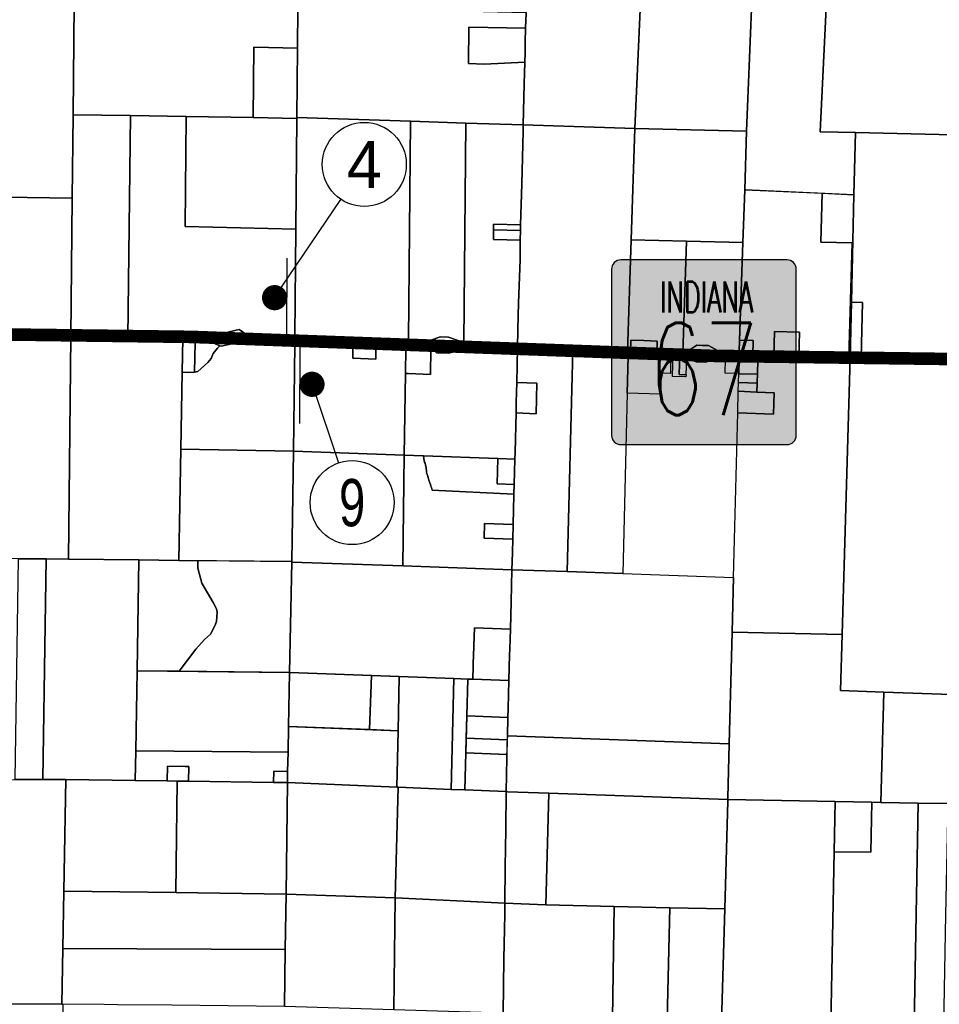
# Model space of a CAD drawing. Header units: feet. Extents: x 1267057 to 1687180, y 137439 to 673336.
# Tile 78 of 159: x 1309992 to 1320937, y 320078 to 331795. Entities that reach past the tile are written whole.
import ezdxf
from ezdxf.enums import TextEntityAlignment as Align

# ---------------------------------------------------------------- set-up
doc = ezdxf.new("R2010")
doc.units = ezdxf.units.FT
doc.header["$MEASUREMENT"] = 0
doc.linetypes.add('F', pattern=[0.15, 0.1, -0.05])
for name, color, linetype in [('61', 247, 'Continuous'), ('CL-TICK-PI', 1, 'Continuous'), ('County_Land_Parcels_IDHS_', 247, 'Continuous'), ('Hatch-sign', 9, 'Continuous'), ('SHEET', 4, 'Continuous')]:
    doc.layers.add(name, color=color, linetype=linetype)
doc.styles.add('SIGN', font='SIMPLEX', dxfattribs={"width": 0.7})
doc.styles.get("Standard").update_dxf_attribs({"font": 'font31.shx'})

# ---------------------------------------------------------------- blocks, each defined once
blk = doc.blocks.new('370')
at = {"color": 0, "linetype": 'ByBlock'}
for p, q in [((0, 0.1001), (0, -0.1001)), ((0, 0), (0.063, 0))]:
    blk.add_line(p, q, dxfattribs=at)

msp = doc.modelspace()

# ---------------------------------------------------------------- hatches: boundary and pattern name
at = {"layer": 'Hatch-sign'}
h = msp.add_hatch(color=256, dxfattribs=at)
h.dxf.hatch_style = 1
edge = h.paths.add_edge_path()
edge.add_line((1317147, 326738), (1319125, 326738))
edge.add_arc((1319125, 326848), 110, 270, 360)
edge.add_line((1319235, 326848), (1319235, 328826))
edge.add_arc((1319125, 328826), 110, 0, 90)
edge.add_line((1319125, 328936), (1317147, 328936))
edge.add_arc((1317147, 328826), 110, 90, 180)
edge.add_line((1317037, 328826), (1317037, 326848))
edge.add_arc((1317147, 326848), 110, 180, 270)

# ---------------------------------------------------------------- linework, layer by layer
at = {"layer": '61', "color": 5, "linetype": 'Continuous'}
msp.add_lwpolyline([(1317147, 326738), (1319125, 326738, 0.414214), (1319235, 326848), (1319235, 328826, 0.414214), (1319125, 328936), (1317147, 328936, 0.414214), (1317037, 328826), (1317037, 326848, 0.414214)], format="xyb", close=True, dxfattribs=at)
at = {"layer": 'CL-TICK-PI', "linetype": 'F', "const_width": 150, "flags": 128}
msp.add_lwpolyline([(1278726, 291441), (1278739, 292634), (1278808, 296860), (1278600, 297875), (1278338, 299105), (1278377, 299577), (1278522, 300170), (1278571, 300614), (1278640, 301882), (1278871, 311352), (1279266, 312724), (1280580, 317679), (1282289, 323400), (1282390, 323709), (1282544, 324030), (1282725, 324283), (1283316, 324565), (1283545, 324920), (1283560, 325733), (1283573, 327065), (1283549, 327583), (1283633, 328034), (1283710, 328291), (1286625, 328350), (1290460, 328288), (1294648, 328200), (1301632, 328078), (1305763, 328102), (1312042, 328020), (1318210, 327795), (1324062, 327717), (1326180, 327672), (1326669, 327727), (1326991, 327860), (1327316, 328079), (1327717, 328368), (1328057, 328647), (1328548, 328738), (1328767, 328730), (1328918, 328737), (1333724, 328617), (1333479, 321499), (1333267, 311918), (1333096, 304581), (1332834, 295133), (1332705, 292167), (1332522, 285003), (1332461, 283691), (1332481, 282511), (1332542, 282168), (1333163, 281444), (1333605, 281069), (1334712, 280781), (1334643, 280489), (1334608, 280252), (1334601, 280141)], dxfattribs=at)
at = {"layer": 'County_Land_Parcels_IDHS_'}
for points in [[(1310642, 331984), (1310628, 330664), (1310618, 329670), (1309275, 329691), (1309277, 329844), (1309280, 330021), (1309286, 330406), (1309297, 331100), (1309305, 331673), (1309310, 332011), (1308963, 332016), (1308188, 332026), (1307989, 332029), (1308008, 333345), (1309337, 333323), (1309944, 333313), (1310010, 333312), (1310006, 332880), (1310255, 332876), (1310260, 333308), (1310656, 333301), (1310642, 331984)], [(1317314, 330500), (1315985, 330543), (1315998, 331030), (1316004, 331290), (1316007, 331397), (1316010, 331526), (1316014, 331693), (1316019, 331872), (1316019, 331882), (1316026, 332201), (1316034, 332507), (1316041, 332726), (1316053, 333211), (1317432, 333159), (1317314, 330500)], [(1318644, 330467), (1317314, 330500), (1317432, 333159), (1318749, 333110), (1318748, 333090), (1318644, 330467)], [(1319940, 330452), (1319922, 329712), (1318621, 329772), (1318644, 330467), (1318748, 333090), (1318749, 333110), (1319647, 333089), (1319520, 330461), (1319940, 330452)], [(1321263, 330421), (1319940, 330452), (1319520, 330461), (1319647, 333089), (1320702, 333065), (1321336, 333050), (1321263, 330421)], [(1313299, 331457), (1312781, 331466), (1312772, 330629), (1311973, 330642), (1311313, 330653), (1310628, 330664), (1310642, 331984), (1311700, 331967), (1312473, 331954), (1313303, 331940), (1313299, 331457)], [(1316014, 331693), (1315337, 331707), (1315333, 331273), (1315519, 331267), (1316004, 331290), (1315998, 331030), (1315985, 330543), (1315301, 330565), (1314642, 330586), (1313292, 330630), (1313299, 331457), (1313303, 331940), (1313307, 331940), (1313660, 331933), (1314659, 331911), (1316019, 331882), (1316019, 331872), (1316014, 331693)], [(1316004, 331290), (1315519, 331267), (1315333, 331273), (1315337, 331707), (1316014, 331693), (1316010, 331526), (1316007, 331397), (1316004, 331290)], [(1313292, 330630), (1313292, 330620), (1312772, 330629), (1312781, 331466), (1313299, 331457), (1313292, 330630)], [(1311281, 328013), (1310601, 328024), (1310618, 329670), (1310628, 330664), (1311313, 330653), (1311281, 328013)], [(1313280, 329304), (1313269, 328031), (1313268, 327981), (1312425, 327994), (1312080, 328000), (1311934, 328002), (1311281, 328013), (1311313, 330653), (1311973, 330642), (1311963, 329332), (1313280, 329304)], [(1313280, 329304), (1311963, 329332), (1311973, 330642), (1312772, 330629), (1313292, 330620), (1313280, 329304)], [(1314618, 327932), (1314588, 327933), (1314233, 327946), (1313960, 327955), (1313268, 327981), (1313269, 328031), (1313280, 329304), (1313292, 330620), (1313292, 330630), (1314642, 330586), (1314618, 327984), (1314618, 327932)], [(1315277, 327908), (1314887, 327922), (1314618, 327932), (1314618, 327984), (1314642, 330586), (1315301, 330565), (1315278, 327959), (1315277, 327908)], [(1315953, 329354), (1315633, 329362), (1315633, 329347), (1315632, 329295), (1315630, 329181), (1315950, 329172), (1315947, 328938), (1315930, 328425), (1315923, 328111), (1315917, 327885), (1315277, 327908), (1315278, 327959), (1315301, 330565), (1315985, 330543), (1315984, 330528), (1315983, 330464), (1315967, 329842), (1315953, 329354)], [(1317270, 329176), (1317226, 327844), (1316576, 327864), (1315917, 327885), (1315923, 328111), (1315930, 328425), (1315947, 328938), (1315950, 329172), (1315952, 329287), (1315953, 329340), (1315953, 329354), (1315967, 329842), (1315983, 330464), (1315984, 330528), (1315985, 330543), (1317314, 330500), (1317270, 329176)], [(1318621, 329772), (1318600, 329142), (1317930, 329159), (1317270, 329176), (1317314, 330500), (1318644, 330467), (1318621, 329772)], [(1321208, 327741), (1320008, 327769), (1320024, 328429), (1319892, 328432), (1319922, 329712), (1319940, 330452), (1321263, 330421), (1321269, 330421), (1321208, 327741)], [(1319542, 329730), (1319526, 329149), (1319901, 329139), (1319862, 327773), (1319266, 327787), (1319274, 328076), (1318974, 328083), (1318966, 327794), (1318790, 327798), (1318778, 327798), (1318716, 327799), (1318722, 327979), (1318561, 327983), (1318600, 329142), (1318621, 329772), (1319542, 329730)], [(1319922, 329712), (1319892, 328432), (1319876, 327772), (1319862, 327773), (1319901, 329139), (1319526, 329149), (1319542, 329730), (1319922, 329712)], [(1310601, 328024), (1309265, 328042), (1309056, 328045), (1309005, 328045), (1307928, 328060), (1307928, 328110), (1307938, 328719), (1308914, 328706), (1309258, 328701), (1309268, 329177), (1309275, 329691), (1310618, 329670), (1310601, 328024)], [(1315952, 329287), (1315632, 329295), (1315633, 329347), (1315633, 329362), (1315953, 329354), (1315953, 329340), (1315952, 329287)], [(1315950, 329172), (1315630, 329181), (1315632, 329295), (1315952, 329287), (1315950, 329172)], [(1317886, 327824), (1317849, 327825), (1317743, 327828), (1317574, 327833), (1317578, 327971), (1317422, 327976), (1317266, 327981), (1317262, 327843), (1317236, 327844), (1317226, 327844), (1317270, 329176), (1317930, 329159), (1317886, 327824)], [(1318555, 327803), (1317929, 327823), (1317886, 327824), (1317930, 329159), (1318600, 329142), (1318557, 327853), (1318555, 327803)], [(1320008, 327769), (1319877, 327772), (1319876, 327772), (1319892, 328432), (1320024, 328429), (1320008, 327769)], [(1312491, 328048), (1312351, 328050), (1312605, 328107), (1312694, 328043), (1312491, 328048)], [(1312491, 328048), (1312694, 328043), (1312605, 328107), (1312351, 328050), (1312491, 328048)], [(1319266, 327787), (1318966, 327794), (1318974, 328083), (1319274, 328076), (1319266, 327787)], [(1310575, 325375), (1310309, 325378), (1309979, 325381), (1309239, 325389), (1309261, 327622), (1309262, 327729), (1309265, 328042), (1310601, 328024), (1310575, 325375)], [(1311927, 327602), (1311911, 326686), (1311888, 325361), (1311409, 325366), (1310575, 325375), (1310601, 328024), (1311281, 328013), (1311934, 328002), (1311927, 327602)], [(1313250, 326661), (1313250, 326661), (1311911, 326686), (1311927, 327602), (1311999, 327598), (1312074, 327601), (1312114, 327610), (1312230, 327717), (1312271, 327762), (1312296, 327824), (1312347, 327887), (1312376, 327914), (1312389, 327909), (1312553, 327946), (1312489, 327948), (1312425, 327949), (1312425, 327994), (1313268, 327981), (1313268, 327931), (1313250, 326661)], [(1312074, 327601), (1311999, 327598), (1311927, 327602), (1311934, 328002), (1312080, 328000), (1312080, 327954), (1312074, 327601)], [(1312425, 327949), (1312291, 327951), (1312376, 327914), (1312347, 327887), (1312296, 327824), (1312271, 327762), (1312230, 327717), (1312114, 327610), (1312074, 327601), (1312080, 327954), (1312080, 328000), (1312425, 327994), (1312425, 327949)], [(1312376, 327914), (1312291, 327951), (1312425, 327949), (1312489, 327948), (1312553, 327946), (1312389, 327909), (1312376, 327914)], [(1314587, 327885), (1314583, 327585), (1314569, 326613), (1313250, 326661), (1313268, 327931), (1313268, 327981), (1313960, 327955), (1314233, 327946), (1314588, 327933), (1314587, 327885)], [(1315265, 327959), (1315158, 327963), (1314866, 327974), (1314997, 328019), (1315097, 328015), (1315265, 327959)], [(1315265, 327959), (1315097, 328015), (1314997, 328019), (1314866, 327974), (1315158, 327963), (1315265, 327959)], [(1317574, 327833), (1317418, 327838), (1317262, 327843), (1317266, 327981), (1317422, 327976), (1317578, 327971), (1317574, 327833)], [(1318716, 327799), (1318555, 327803), (1318557, 327853), (1318561, 327983), (1318722, 327979), (1318716, 327799)], [(1314232, 327899), (1314230, 327755), (1313957, 327766), (1313959, 327910), (1313959, 327910), (1314232, 327899)], [(1314232, 327899), (1313959, 327910), (1313959, 327910), (1313957, 327766), (1314230, 327755), (1314232, 327899)], [(1315908, 327478), (1315903, 327241), (1315900, 327115), (1315889, 326649), (1315886, 326565), (1315685, 326572), (1314800, 326604), (1314569, 326613), (1314583, 327585), (1314620, 327584), (1314883, 327573), (1314887, 327874), (1314632, 327883), (1314587, 327885), (1314588, 327933), (1314618, 327932), (1314887, 327922), (1315277, 327908), (1315917, 327885), (1315908, 327478)], [(1314583, 327585), (1314587, 327885), (1314632, 327883), (1314887, 327874), (1314883, 327573), (1314620, 327584), (1314583, 327585)], [(1314909, 327873), (1315154, 327863), (1315239, 327860), (1315093, 327825), (1314953, 327831), (1314909, 327873)], [(1314909, 327873), (1314953, 327831), (1315093, 327825), (1315239, 327860), (1315154, 327863), (1314909, 327873)], [(1316510, 325227), (1315851, 325250), (1315856, 325449), (1315860, 325615), (1315865, 325788), (1315874, 326142), (1315874, 326150), (1315878, 326264), (1315886, 326565), (1315889, 326649), (1315900, 327115), (1316139, 327105), (1316147, 327468), (1315908, 327478), (1315917, 327885), (1316576, 327864), (1316510, 325227)], [(1317224, 327351), (1317170, 325203), (1316510, 325227), (1316576, 327864), (1317226, 327844), (1317236, 327844), (1317235, 327791), (1317224, 327351)], [(1317224, 327351), (1317235, 327791), (1317236, 327844), (1317262, 327843), (1317418, 327838), (1317574, 327833), (1317743, 327828), (1317737, 327585), (1317626, 327589), (1317619, 327339), (1317224, 327351)], [(1318117, 327863), (1317967, 327868), (1318052, 327920), (1318119, 327918), (1318191, 327916), (1318297, 327859), (1318117, 327863)], [(1318117, 327863), (1318297, 327859), (1318191, 327916), (1318119, 327918), (1318052, 327920), (1317967, 327868), (1318117, 327863)], [(1317922, 327569), (1317923, 327569), (1317922, 327544), (1317917, 327544), (1317761, 327550), (1317768, 327827), (1317849, 327825), (1317842, 327572), (1317922, 327569)], [(1317927, 327769), (1317922, 327569), (1317842, 327572), (1317849, 327825), (1317886, 327824), (1317929, 327823), (1317927, 327769)], [(1317927, 327769), (1318114, 327763), (1318273, 327760), (1318149, 327717), (1318113, 327718), (1318049, 327720), (1317927, 327769)], [(1318550, 327583), (1318390, 327587), (1318394, 327757), (1318554, 327753), (1318550, 327583)], [(1319780, 324479), (1318472, 324506), (1318489, 325156), (1318538, 327118), (1318963, 327102), (1318973, 327356), (1318767, 327364), (1318770, 327468), (1318770, 327484), (1318773, 327575), (1318777, 327748), (1318778, 327798), (1318790, 327798), (1318966, 327794), (1319266, 327787), (1319876, 327772), (1319877, 327772), (1319780, 324479)], [(1318773, 327575), (1318550, 327580), (1318550, 327583), (1318554, 327753), (1318555, 327803), (1318778, 327798), (1318777, 327748), (1318773, 327575)], [(1321128, 325119), (1321077, 323764), (1320278, 323794), (1319761, 323814), (1319780, 324479), (1319877, 327772), (1320008, 327769), (1321208, 327741), (1321228, 327741), (1321226, 327691), (1321128, 325119)], [(1315900, 327115), (1315903, 327241), (1315908, 327478), (1316147, 327468), (1316139, 327105), (1315900, 327115)], [(1318770, 327468), (1318547, 327477), (1318547, 327489), (1318550, 327580), (1318773, 327575), (1318770, 327484), (1318770, 327468)], [(1318538, 327118), (1318538, 327118), (1318545, 327373), (1318767, 327364), (1318973, 327356), (1318963, 327102), (1318538, 327118)], [(1318767, 327364), (1318545, 327373), (1318547, 327477), (1318770, 327468), (1318767, 327364)], [(1313233, 325346), (1311888, 325361), (1311911, 326686), (1313250, 326661), (1313250, 326661), (1313233, 325346)], [(1314552, 325295), (1313233, 325341), (1313233, 325346), (1313250, 326661), (1314569, 326613), (1314552, 325295)], [(1315874, 326150), (1315874, 326142), (1315865, 325788), (1315525, 325800), (1315520, 325625), (1315860, 325615), (1315856, 325449), (1315851, 325250), (1314552, 325295), (1314569, 326613), (1314800, 326604), (1314803, 326570), (1314809, 326531), (1314817, 326519), (1314822, 326495), (1314832, 326464), (1314836, 326413), (1314840, 326391), (1314845, 326373), (1314852, 326345), (1314860, 326314), (1314872, 326282), (1314881, 326263), (1314887, 326245), (1314892, 326226), (1314903, 326196), (1315874, 326150)], [(1315878, 326264), (1315874, 326150), (1314903, 326196), (1314892, 326226), (1314887, 326245), (1314881, 326263), (1314872, 326282), (1314860, 326314), (1314852, 326345), (1314845, 326373), (1314840, 326391), (1314836, 326413), (1314832, 326464), (1314822, 326495), (1314817, 326519), (1314809, 326531), (1314803, 326570), (1314800, 326604), (1315685, 326572), (1315676, 326271), (1315878, 326264)], [(1315878, 326264), (1315676, 326271), (1315685, 326572), (1315886, 326565), (1315878, 326264)], [(1315860, 325615), (1315520, 325625), (1315525, 325800), (1315865, 325788), (1315860, 325615)], [(1310268, 322752), (1309938, 322752), (1309979, 325381), (1310309, 325378), (1310268, 322752)], [(1311389, 324046), (1311374, 323096), (1311368, 322741), (1310543, 322753), (1310268, 322752), (1310309, 325378), (1310575, 325375), (1311409, 325366), (1311389, 324046)], [(1312114, 325358), (1312114, 325270), (1312161, 325088), (1312297, 324859), (1312334, 324786), (1312342, 324746), (1312333, 324633), (1312314, 324581), (1312263, 324483), (1312191, 324419), (1312089, 324303), (1311889, 324041), (1311389, 324046), (1311409, 325366), (1311888, 325361), (1312114, 325358), (1312114, 325358)], [(1313205, 324027), (1311889, 324041), (1312089, 324303), (1312191, 324419), (1312263, 324483), (1312314, 324581), (1312333, 324633), (1312342, 324746), (1312334, 324786), (1312297, 324859), (1312161, 325088), (1312114, 325270), (1312114, 325358), (1312114, 325358), (1313233, 325346), (1313233, 325341), (1313205, 324027)], [(1315832, 324541), (1315404, 324557), (1315399, 324343), (1315397, 324304), (1315393, 324260), (1315386, 323946), (1315326, 323949), (1315161, 323955), (1314509, 323979), (1313209, 324026), (1313205, 324027), (1313233, 325341), (1314552, 325295), (1315851, 325250), (1315841, 324866), (1315832, 324541)], [(1318472, 324506), (1318437, 323177), (1315798, 323271), (1315803, 323491), (1315806, 323598), (1315814, 323931), (1315821, 324240), (1315826, 324305), (1315832, 324541), (1315841, 324866), (1315851, 325250), (1316510, 325227), (1317170, 325203), (1318489, 325156), (1318472, 324506)], [(1322418, 323768), (1322377, 322444), (1322377, 322441), (1321037, 322466), (1320687, 322473), (1320243, 322481), (1320278, 323794), (1321077, 323764), (1321128, 325119), (1322458, 325092), (1322418, 323768)], [(1315814, 323931), (1315386, 323946), (1315393, 324260), (1315397, 324304), (1315399, 324343), (1315404, 324557), (1315832, 324541), (1315826, 324305), (1315821, 324240), (1315814, 323931)], [(1320278, 323794), (1320243, 322481), (1320136, 322483), (1319698, 322492), (1318420, 322517), (1318421, 322537), (1318437, 323177), (1318472, 324506), (1319780, 324479), (1319761, 323814), (1320278, 323794)], [(1313192, 323384), (1313186, 323077), (1311374, 323096), (1311389, 324046), (1313205, 324027), (1313192, 323384)], [(1314155, 323347), (1313192, 323384), (1313205, 324027), (1313209, 324026), (1314180, 323991), (1314155, 323347)], [(1314155, 323347), (1314180, 323991), (1314509, 323979), (1314496, 323334), (1314155, 323347)], [(1315126, 322636), (1314497, 322662), (1314482, 322662), (1314496, 323334), (1314509, 323979), (1315161, 323955), (1315126, 322636)], [(1315314, 323509), (1315291, 322629), (1315126, 322636), (1315161, 323955), (1315326, 323949), (1315314, 323509)], [(1315803, 323491), (1315314, 323509), (1315326, 323949), (1315386, 323946), (1315814, 323931), (1315806, 323598), (1315803, 323491)], [(1315796, 323227), (1315307, 323246), (1315314, 323509), (1315803, 323491), (1315798, 323271), (1315796, 323227)], [(1314496, 323334), (1314482, 322662), (1313178, 322716), (1313181, 322848), (1313186, 323077), (1313192, 323384), (1314496, 323334)], [(1318420, 322517), (1316292, 322591), (1315799, 322608), (1315782, 322609), (1315782, 322611), (1315791, 323007), (1315798, 323271), (1318437, 323177), (1318421, 322537), (1318420, 322517)], [(1315792, 323051), (1315302, 323070), (1315307, 323246), (1315796, 323227), (1315792, 323051)], [(1313181, 322848), (1313017, 322851), (1313013, 322718), (1312000, 322732), (1312004, 322908), (1311960, 322908), (1311753, 322911), (1311749, 322736), (1311368, 322741), (1311374, 323096), (1313186, 323077), (1313181, 322848)], [(1315302, 323070), (1315792, 323051), (1315791, 323007), (1315782, 322611), (1315782, 322609), (1315291, 322629), (1315302, 323070)], [(1312000, 322732), (1311868, 322734), (1311749, 322736), (1311753, 322911), (1311960, 322908), (1312004, 322908), (1312000, 322732)], [(1313178, 322716), (1313013, 322718), (1313017, 322851), (1313181, 322848), (1313178, 322716)], [(1310519, 321423), (1310507, 320743), (1310495, 320078), (1309175, 320085), (1309205, 322213), (1309213, 322750), (1309938, 322752), (1310268, 322752), (1310543, 322753), (1310519, 321423)], [(1311852, 321407), (1310519, 321423), (1310543, 322753), (1311368, 322741), (1311749, 322736), (1311868, 322734), (1311852, 321407)], [(1313162, 321390), (1311852, 321407), (1311868, 322734), (1312000, 322732), (1313013, 322718), (1313178, 322716), (1313162, 321390)], [(1314482, 322662), (1314497, 322662), (1314461, 321345), (1313162, 321390), (1313178, 322716), (1314482, 322662)], [(1315126, 322636), (1315291, 322629), (1315782, 322609), (1315778, 322157), (1315771, 321716), (1315766, 321281), (1314461, 321345), (1314497, 322662), (1315126, 322636)], [(1316256, 321263), (1315766, 321281), (1315771, 321716), (1315778, 322157), (1315782, 322609), (1315799, 322608), (1316292, 322591), (1316256, 321263)], [(1318384, 321213), (1317731, 321228), (1317066, 321244), (1316256, 321263), (1316292, 322591), (1318420, 322517), (1318420, 322497), (1318384, 321213)], [(1319686, 321894), (1319647, 319844), (1318346, 319868), (1318384, 321213), (1318420, 322497), (1318420, 322517), (1319698, 322492), (1319686, 321894)], [(1320637, 319826), (1319647, 319844), (1319686, 321894), (1320124, 321889), (1320136, 322483), (1320243, 322481), (1320687, 322473), (1320637, 319826)], [(1319686, 321894), (1319698, 322492), (1320136, 322483), (1320124, 321889), (1319686, 321894)], [(1321012, 321141), (1320987, 319820), (1320637, 319826), (1320687, 322473), (1321037, 322466), (1321012, 321141)], [(1313154, 320730), (1310507, 320743), (1310519, 321423), (1311852, 321407), (1313162, 321390), (1313154, 320730)], [(1314445, 320012), (1313146, 320051), (1313154, 320730), (1313162, 321390), (1314461, 321345), (1314445, 320012)], [(1315766, 321281), (1315765, 321147), (1315755, 320620), (1315748, 319974), (1314445, 320012), (1314461, 321345), (1315766, 321281)], [(1317047, 319914), (1315748, 319974), (1315755, 320620), (1315765, 321147), (1315766, 321281), (1316256, 321263), (1317066, 321244), (1317047, 319914)], [(1317697, 319899), (1317047, 319914), (1317066, 321244), (1317731, 321228), (1317697, 319899)], [(1318346, 319868), (1317697, 319899), (1317731, 321228), (1318384, 321213), (1318346, 319868)], [(1313146, 320051), (1311803, 320066), (1311155, 320073), (1310997, 320075), (1310505, 320078), (1310495, 320078), (1310507, 320743), (1313154, 320730), (1313146, 320051)], [(1310482, 318768), (1308925, 318782), (1307838, 318792), (1307855, 320093), (1309175, 320085), (1310495, 320078), (1310505, 320078), (1310482, 318768)]]:
    msp.add_lwpolyline(points, close=True, dxfattribs=at)
at = {"layer": 'SHEET'}
for points in [[(1313026, 328487), (1313814, 329657)], [(1313472, 327456), (1313788, 326521)]]:
    msp.add_lwpolyline(points, dxfattribs=at)
at = {"layer": 'SHEET', "const_width": 150}
for points in [[(1312960, 328452, 1), (1313093, 328522, 1)], [(1313538, 327491, 1), (1313405, 327421, 1)]]:
    msp.add_lwpolyline(points, format="xyb", close=True, dxfattribs=at)
at = {"layer": 'SHEET'}
for centre in [(1314094, 330072), (1313949, 326048)]:
    msp.add_circle(centre, 500, dxfattribs=at)

# ---------------------------------------------------------------- block references
at = {"layer": 'SHEET', "xscale": 4687.500000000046, "yscale": 4687.500000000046, "zscale": 4687.500000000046}
for p, rotation in [((1313174, 328486), 179.6606070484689), ((1313324, 327457), 359.6606070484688)]:
    msp.add_blockref('370', p, dxfattribs=dict(at, rotation=rotation))

# ---------------------------------------------------------------- texts
at = {"layer": '61', "color": 5, "linetype": 'Continuous', "style": 'SIGN', "width": 0.7}
msp.add_text('67', height=1100, dxfattribs=at).set_placement((1318133, 327088), align=Align.CENTER)
at = {"layer": '61', "color": 5, "linetype": 'Continuous', "style": 'SIGN', "width": 0.6}
msp.add_attdef('INDIANA', text='EMERGENCY', height=368.6, dxfattribs=at).set_placement((1318167, 328309), align=Align.CENTER)
at = {"layer": 'SHEET'}
msp.add_text('4', height=562, dxfattribs=at).set_placement((1314094, 330072), align=Align.MIDDLE_CENTER)
at = {"layer": 'SHEET', "width": 0.75}
msp.add_text('9', height=562, dxfattribs=at).set_placement((1313949, 326048), align=Align.MIDDLE_CENTER)

doc.saveas('drawing.dxf')
